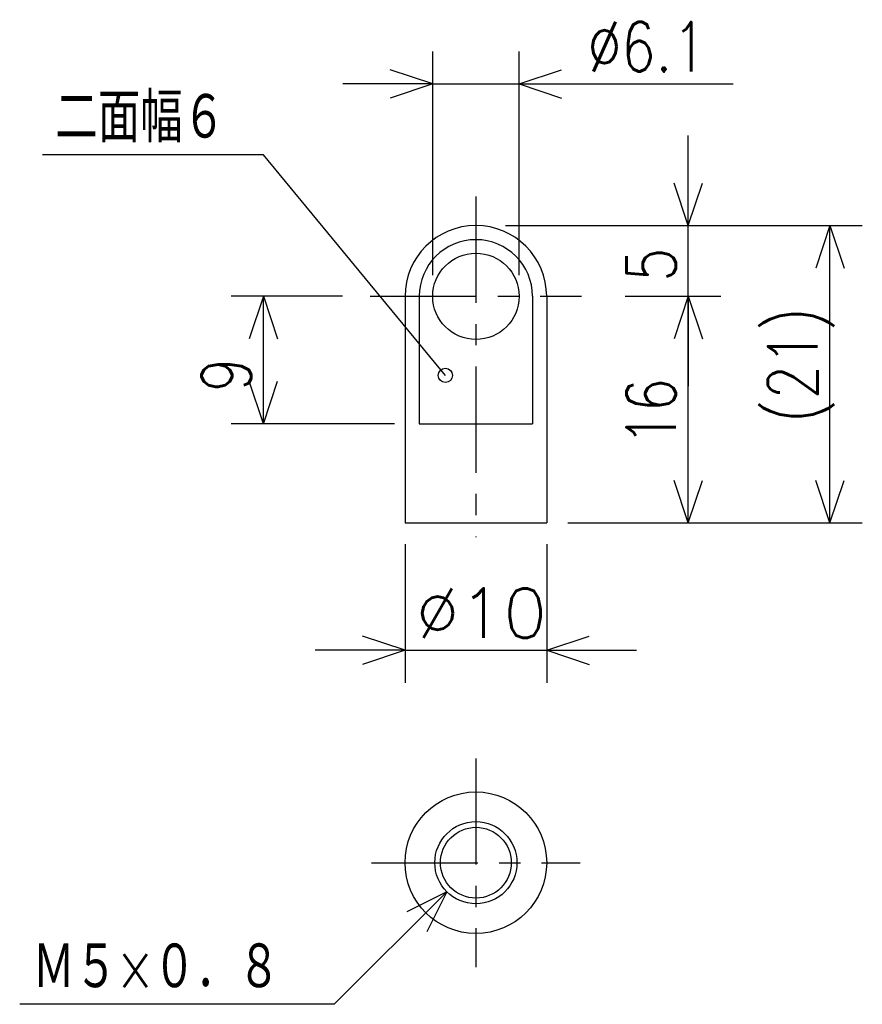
# Model space of a CAD drawing. Extents: x -112.2 to -52.7, y 100 to 169.5.
import ezdxf

# ---------------------------------------------------------------- set-up
doc = ezdxf.new("R2010")
doc.units = 0
doc.linetypes.add('CENTER', pattern=[12, 7.5, -1.5, 1.5, -1.5])
doc.layers.get('0').update_dxf_attribs({"linetype": 'CONTINUOUS'})
doc.styles.get("Standard").update_dxf_attribs({"font": 'txt', "bigfont": 'BIGFONT'})

msp = doc.modelspace()

# ---------------------------------------------------------------- linework, layer by layer
at = {"color": 7, "linetype": 'CONTINUOUS'}
for p, q in [((-83.050003, 151.47705), (-83.050003, 167.26303)), ((-76.949997, 151.47705), (-76.949997, 167.26303)), ((-83.050003, 164.97705), (-86.050003, 165.97705)), ((-76.949997, 164.97705), (-73.949997, 165.97705)), ((-83.050003, 164.97705), (-89.400003, 164.97705)), ((-83.050003, 164.97705), (-86.050003, 163.97705)), ((-83.050003, 164.97705), (-76.949997, 164.97705)), ((-76.949997, 164.97705), (-61.835739, 164.97705)), ((-76.949997, 164.97705), (-73.949997, 163.97705)), ((-76.949997, 164.97705), (-70.599997, 164.97705)), ((-65, 154.97705), (-65, 161.32705)), ((-95, 159.97705), (-110.60934, 159.97705)), ((-82.155823, 144.39514), (-95, 159.97705)), ((-65, 154.97705), (-66, 157.97705)), ((-65, 154.97705), (-64, 157.97705)), ((-77.901924, 154.97705), (-52.713997, 154.97705)), ((-65, 149.97705), (-65, 154.97705)), ((-55, 154.97705), (-56, 151.97705)), ((-55, 133.97705), (-55, 154.97705)), ((-55, 154.97705), (-54, 151.97705)), ((-89.425987, 149.97705), (-97.286003, 149.97705)), ((-95, 149.97705), (-96, 146.97705)), ((-95, 140.97705), (-95, 149.97705)), ((-95, 149.97705), (-94, 146.97705)), ((-85, 149.97705), (-85, 133.97705)), ((-75, 149.97705), (-75, 133.97705)), ((-69.448044, 149.97705), (-62.713997, 149.97705)), ((-65, 149.97705), (-66, 146.97705)), ((-65, 149.97705), (-66, 146.97705)), ((-65, 133.97705), (-65, 149.97705)), ((-65, 149.97705), (-64, 146.97705)), ((-65, 149.97705), (-64, 146.97705)), ((-65, 149.97705), (-65, 143.62705)), ((-95, 140.97705), (-96, 143.97705)), ((-95, 140.97705), (-94, 143.97705)), ((-85.75, 140.97705), (-97.286003, 140.97705)), ((-84, 140.97705), (-76, 140.97705)), ((-65, 133.97705), (-66, 136.97705)), ((-65, 133.97705), (-64, 136.97705)), ((-55, 133.97705), (-56, 136.97705)), ((-55, 133.97705), (-54, 136.97705)), ((-85, 133.97705), (-75, 133.97705)), ((-73.5, 133.97705), (-52.713997, 133.97705)), ((-85, 132.47705), (-85, 122.69104)), ((-75, 132.47705), (-75, 122.69104)), ((-85, 124.97704), (-88, 125.97704)), ((-75, 124.97704), (-72, 125.97704)), ((-85, 124.97704), (-91.35, 124.97704)), ((-85, 124.97704), (-88, 123.97704)), ((-85, 124.97704), (-75, 124.97704)), ((-75, 124.97704), (-72, 123.97704)), ((-75, 124.97704), (-68.65, 124.97704)), ((-82.050613, 107.92644), (-90, 99.977043)), ((-82.050613, 107.92644), (-84.87904, 106.51222)), ((-82.050613, 107.92644), (-83.464826, 105.09801)), ((-90, 99.977043), (-112.21246, 99.977043))]:
    msp.add_line(p, q, dxfattribs=at)
at = {"color": 7, "linetype": 'CENTER'}
for p, q in [((-80, 157.02295), (-80, 132.97705)), ((-87.453361, 149.97705), (-72.546639, 149.97705)), ((-80, 117.343705), (-80, 102.610375)), ((-87.359608, 109.97704), (-72.640392, 109.97704))]:
    msp.add_line(p, q, dxfattribs=at)
at = {"linetype": 'CONTINUOUS'}
for p, q in [((-84, 149.97705), (-84, 140.97705)), ((-76, 149.97705), (-76, 140.97705))]:
    msp.add_line(p, q, dxfattribs=at)
at = {"color": 7, "linetype": 'CONTINUOUS'}
for centre, radius in [((-80, 149.97705), 3.05), ((-82.155823, 144.39514), 0.5), ((-80, 109.97704), 5), ((-80, 109.97704), 2.9), ((-80, 109.97704), 2.5)]:
    msp.add_circle(centre, radius, dxfattribs=at)
for radius in [5, 4]:
    msp.add_arc((-80, 149.97705), radius, 0, 180, dxfattribs=at)

# ---------------------------------------------------------------- texts
for s, width, p in [('%%C6.1', 0.8, (-72.121737, 165.85205)), ('二面幅６', 0.778304, (-109.69534, 160.85205)), ('%%C10', 1.028808, (-84.244855, 125.85204)), ('Ｍ５×０．８', 0.774776, (-111.29846, 100.85205))]:
    msp.add_text(s, height=3.5, dxfattribs=dict(at, width=width)).set_placement(p)
at = {"color": 7, "linetype": 'CONTINUOUS', "width": 0.8}
for s, p in [('5', (-65.875, 151.01716)), ('(21)', (-55.875, 141.03405)), ('9', (-95.875, 143.23405)), ('16', (-65.875, 139.41215))]:
    msp.add_text(s, height=3.5, rotation=90.000003, dxfattribs=at).set_placement(p)

doc.saveas('drawing.dxf')
